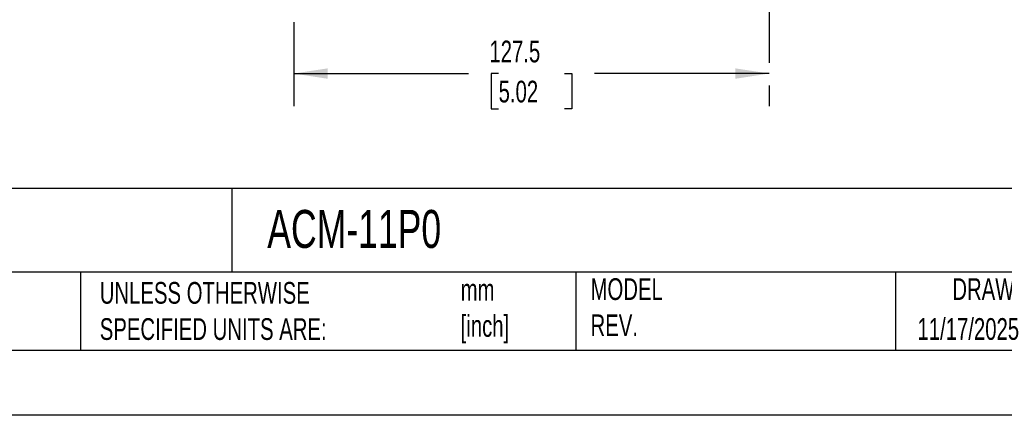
# Model space of a CAD drawing. Header units: millimetres. Extents: x 0 to 768, y 0 to 594.
# Tile 9 of 18: x 371 to 635, y 0 to 106. Entities that reach past the tile are written whole.
import ezdxf

# ---------------------------------------------------------------- set-up
doc = ezdxf.new("R2010")
doc.units = ezdxf.units.MM
doc.header["$LTSCALE"] = 2.75
doc.linetypes.add('CENTERX2', pattern=[20.32, 12.7, -2.54, 2.54, -2.54])
doc.layers.add('CENTER', color=40, linetype='CENTERX2')
doc.layers.add('DIMENSIONS', color=140, linetype='Continuous', lineweight=25)
doc.layers.add('TEXT', color=140, linetype='Continuous', lineweight=25)
doc.styles.add('SLDTEXTSTYLE0', font='TXT', dxfattribs={"width": 0.7})
doc.dimstyles.new('SLDDIMSTYLE1', dxfattribs={"dimtxt": 5.934521, "dimasz": 9.0805, "dimexe": 0, "dimexo": 0.0625, "dimgap": 1.48363, "dimtad": 0, "dimtih": 1, "dimtoh": 1, "dimdec": 1, "dimrnd": 1e-09, "dimzin": 12, "dimdsep": 46, "dimtxsty": 'SLDTEXTSTYLE0', "dimsah": 1, "dimcen": 0.09, "dimadec": 0, "dimazin": 3, "dimtfac": 1, "dimtdec": 1, "dimtofl": 0, "dimtmove": 0, "dimatfit": 3, "dimfxl": 0, "dimfrac": 2, "dimtolj": 1, "dimtzin": 12, "dimarcsym": 0})
doc.dimstyles.new('SLDDIMSTYLE2', dxfattribs={"dimtxt": 5.934521, "dimasz": 9.0805, "dimexe": 0, "dimexo": 0.0625, "dimgap": 1.48363, "dimtad": 0, "dimtih": 1, "dimtoh": 1, "dimdec": 1, "dimrnd": 1e-09, "dimzin": 4, "dimdsep": 46, "dimtxsty": 'SLDTEXTSTYLE0', "dimsah": 1, "dimcen": 0.09, "dimadec": 0, "dimazin": 1, "dimtfac": 1, "dimtdec": 1, "dimtmove": 0, "dimatfit": 0, "dimfxl": 0, "dimfrac": 2, "dimtolj": 1, "dimtzin": 12, "dimarcsym": 0})

# ---------------------------------------------------------------- blocks, each defined once
blk = doc.blocks.new('_D_6')
at = {"layer": 'DIMENSIONS'}
for p, q in [((444.93, 105.37), (444.93, 82.89)), ((444.93, 91.63), (491.82, 91.63)), ((499.86, 91.63), (497.87, 91.63)), ((497.87, 91.63), (497.87, 82.19)), ((517.5, 91.63), (519.49, 91.63)), ((519.49, 91.63), (519.49, 82.19)), ((572.43, 91.63), (525.54, 91.63)), ((572.43, 88.41), (572.43, 82.89)), ((497.87, 82.19), (499.86, 82.19)), ((519.49, 82.19), (517.5, 82.19))]:
    blk.add_line(p, q, dxfattribs=at)
for points in [[(444.93, 91.63), (454.01, 90.23), (454.01, 93.02)], [(572.43, 91.63), (563.35, 93.02), (563.35, 90.23)]]:
    blk.add_solid(points, dxfattribs=at)
at = {"layer": 'DIMENSIONS', "char_height": 5.821, "attachment_point": 1, "style": 'SLDTEXTSTYLE0'}
for s, insert in [('127.5', (497.39, 100.46)), ('5.02', (499.86, 89.7))]:
    blk.add_mtext(s, dxfattribs=dict(at, insert=insert))
blk = doc.blocks.new('_D_8')
at = {"layer": 'DIMENSIONS'}
for p, q in [((642.58, 114.86), (642.58, 132.32)), ((638.42, 114.86), (651.32, 114.86)), ((638.42, 108.86), (651.32, 108.86)), ((642.58, 91.63), (642.58, 108.86)), ((651.79, 91.63), (642.58, 91.63)), ((662.49, 91.63), (660.5, 91.63)), ((660.5, 91.63), (660.5, 82.19)), ((680.13, 91.63), (682.12, 91.63)), ((682.12, 91.63), (682.12, 82.19)), ((660.5, 82.19), (662.49, 82.19)), ((682.12, 82.19), (680.13, 82.19))]:
    blk.add_line(p, q, dxfattribs=at)
for points in [[(642.58, 114.86), (643.98, 123.94), (641.19, 123.94)], [(642.58, 108.86), (641.19, 99.78), (643.98, 99.78)]]:
    blk.add_solid(points, dxfattribs=at)
at = {"layer": 'DIMENSIONS', "char_height": 5.821, "attachment_point": 1, "style": 'SLDTEXTSTYLE0'}
for s, insert in [('6.0', (664.96, 100.46)), ('0.24', (662.49, 89.7))]:
    blk.add_mtext(s, dxfattribs=dict(at, insert=insert))

msp = doc.modelspace()

# ---------------------------------------------------------------- linework, layer by layer
at = {"color": 7, "linetype": 'Continuous'}
msp.add_line((768.36, 0.01), (0.01, 0.01), dxfattribs=at)
at = {"layer": 'CENTER'}
msp.add_line((572.43, 129.42), (572.43, 91.9), dxfattribs=at)
at = {"layer": 'TEXT'}
for p, q in [((750.89, 60.85), (17.46, 60.85)), ((428.34, 60.85), (428.34, 38.42)), ((750.89, 38.42), (17.46, 38.42)), ((387.74, 38.42), (387.74, 17.46)), ((520.58, 38.42), (520.58, 17.46)), ((606.28, 38.42), (606.28, 17.46)), ((17.46, 17.46), (750.89, 17.46))]:
    msp.add_line(p, q, dxfattribs=at)

# ---------------------------------------------------------------- texts
at = {"layer": 'TEXT', "linetype": 'CENTERX2', "lineweight": 18, "style": 'SLDTEXTSTYLE0'}
for s, insert, char_height, attachment_point in [('ACM-11P0', (437.82, 55.06), 10.186, 1), ('UNLESS OTHERWISE ^JSPECIFIED UNITS ARE:', (392.89, 35.74), 5.8208, 1), ('mm^J[inch]', (489.68, 36.57), 5.821, 1), ('MODEL ^JREV.', (524.52, 36.75), 5.8208, 1), ('DRAWING DATE', (642.74, 36.75), 5.8208, 2), ('11/17/2025', (612.19, 26.06), 5.821, 1)]:
    msp.add_mtext(s, dxfattribs=dict(at, insert=insert, char_height=char_height, attachment_point=attachment_point))

# ---------------------------------------------------------------- dimensions: what is measured, and where the dimension line sits
at = {"layer": 'DIMENSIONS'}
dim = msp.add_linear_dim(base=(642.58, 108.86), p1=(634.93, 114.86), p2=(634.93, 108.86), angle=90, dimstyle='SLDDIMSTYLE2', dxfattribs=at)
dim.commit()
dim.dimension.update_dxf_attribs({"geometry": '_D_8', "text_midpoint": (642.58, 91.63), "dimtype": 160})
dim = msp.add_linear_dim(base=(444.93, 91.63), p1=(572.43, 91.9), p2=(444.93, 108.86), dimstyle='SLDDIMSTYLE1', dxfattribs=at)
dim.commit()
dim.dimension.update_dxf_attribs({"geometry": '_D_6', "text_midpoint": (508.68, 91.63), "dimtype": 160})

doc.saveas('drawing.dxf')
